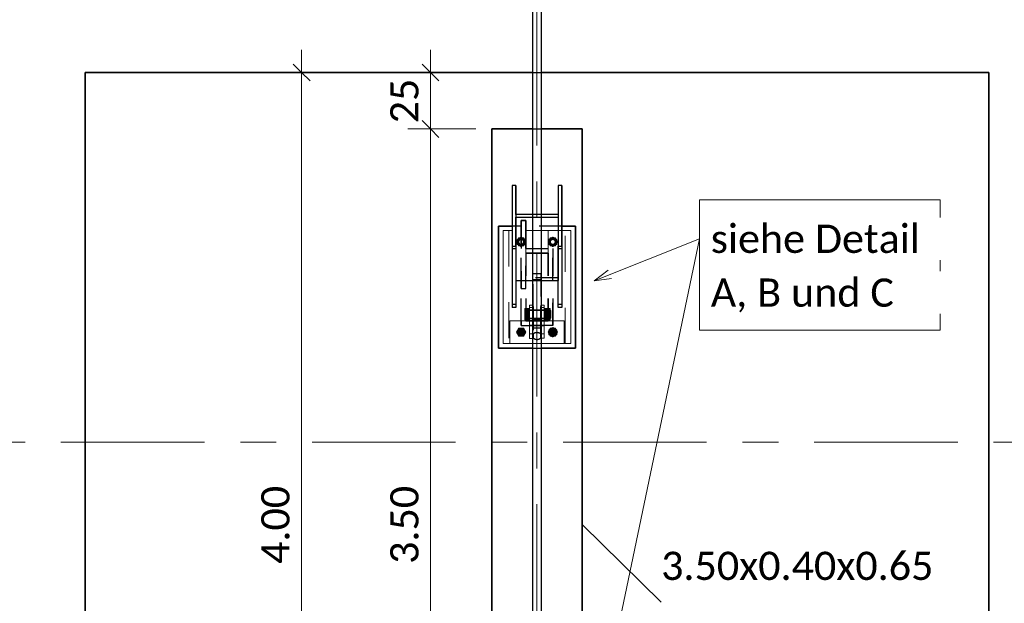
# Model space of a CAD drawing. Header units: metres. Extents: x -3 to 135, y -4 to 27.
# Tile 10 of 81: x 8.27 to 12.63, y 6.05 to 8.63. Entities that reach past the tile are written whole.
import ezdxf

# ---------------------------------------------------------------- set-up
doc = ezdxf.new("R2010")
doc.units = ezdxf.units.M
for name, pattern in [('Rasterlinie', [1.11125, 0.635, -0.15875, 0.15875, -0.15875]), ('Strich', [0.3175, 0.15875, -0.15875]), ('Verdeckt', [0.15, 0.1, -0.05])]:
    doc.linetypes.add(name, pattern=pattern)
for name, color, linetype, lineweight in [('_Verdeckte Linien_', 7, 'Strich', 18), ('A-ANNO-DIMS', 211, 'Continuous', 9), ('A-ANNO-DIMS-50', 211, 'Continuous', 9), ('S-BEAM', 12, 'Continuous', 35), ('S-BEAM-HDLN', 1, 'Verdeckt', 25), ('S-COLS', 52, 'Continuous', 18), ('S-COLS-HDLN', 52, 'Verdeckt', 25), ('S-FNDN', 32, 'Continuous', 35), ('S-FNDN-HDLN', 4, 'Verdeckt', 25), ('S-FNDN-IDEN', 2, 'Continuous', 9), ('S-GRID', 1, 'Continuous', 9), ('Text', 250, 'Continuous', 9), ('Tragwerksverbindungen', 7, 'Continuous', 18)]:
    doc.layers.add(name, color=color, linetype=linetype, lineweight=lineweight)
doc.styles.add('Calibri_1', font='calibri.ttf', dxfattribs={"height": 0.125})
doc.dimstyles.new('DIM25', dxfattribs={"dimscale": 0.3048, "dimtxt": 0.147169, "dimasz": 0.246063, "dimexe": 0.328084, "dimexo": 0.0625, "dimgap": 0.016404, "dimtad": 1, "dimrnd": 0.001, "dimzin": 0, "dimdsep": 46, "dimtxsty": 'Calibri_1', "dimblk1": 'OBLIQUE', "dimblk2": 'OBLIQUE', "dimsah": 1, "dimcen": 0.09, "dimdle": 0.328084, "dimadec": 0, "dimazin": 0, "dimtfac": 1, "dimtdec": 4, "dimtix": 1, "dimtmove": 0, "dimatfit": 3, "dimfxl": 0.656168, "dimfxlon": 1, "dimtvp": 1, "dimtolj": 1, "dimtzin": 0, "dimlwd": 18, "dimlwe": 18, "dimarcsym": 2})
doc.dimstyles.new('DIM25_1', dxfattribs={"dimscale": 0.3048, "dimtxt": 0.147169, "dimasz": 0.246063, "dimexe": 0.328084, "dimexo": 0.0625, "dimgap": 0.016404, "dimtad": 1, "dimdec": 1, "dimlfac": 100, "dimrnd": 0.1, "dimdsep": 46, "dimtxsty": 'Calibri_1', "dimblk1": 'OBLIQUE', "dimblk2": 'OBLIQUE', "dimsah": 1, "dimcen": 0.09, "dimdle": 0.328084, "dimadec": 0, "dimazin": 0, "dimtfac": 1, "dimtdec": 4, "dimtix": 1, "dimtmove": 0, "dimatfit": 3, "dimfxl": 0.656168, "dimfxlon": 1, "dimtvp": 1, "dimtolj": 1, "dimtzin": 0, "dimlwd": 18, "dimlwe": 18, "dimarcsym": 2})

# ---------------------------------------------------------------- blocks, each defined once
blk = doc.blocks.new('SP-TV-Schraube_Mutter_001 - M24-V24-Fundamente Draufsicht')
at = {"layer": 'Tragwerksverbindungen', "linetype": 'Strich'}
blk.add_hatch(color=142, dxfattribs=at).paths.add_polyline_path([(2.4831, 7.2316), (2.5039, 7.2316), (2.5143, 7.2496), (2.5039, 7.2676), (2.4831, 7.2676), (2.4727, 7.2496)])
at = {"layer": '_Verdeckte Linien_'}
for start, end in [(90, 270), (270, 90)]:
    blk.add_arc((2.4935, 7.2496), 0.012, start, end, dxfattribs=at)
at = {"layer": 'Tragwerksverbindungen'}
for p, q in [((2.4831, 7.2676), (2.4727, 7.2496)), ((2.4727, 7.2496), (2.4831, 7.2316)), ((2.5039, 7.2676), (2.4831, 7.2676)), ((2.5143, 7.2496), (2.5039, 7.2676)), ((2.5039, 7.2316), (2.5143, 7.2496)), ((2.4831, 7.2316), (2.5039, 7.2316))]:
    blk.add_line(p, q, dxfattribs=at)
blk = doc.blocks.new('SP-TV-Schraube_Mutter_001 - M24-V11-Fundamente Draufsicht')
at = {"layer": '_Verdeckte Linien_'}
for p, q in [((2.4831, 19.6676), (2.4727, 19.6496)), ((2.5039, 19.6676), (2.4831, 19.6676)), ((2.5143, 19.6496), (2.5039, 19.6676)), ((2.4727, 19.6496), (2.4831, 19.6316)), ((2.4831, 19.6316), (2.5039, 19.6316)), ((2.5039, 19.6316), (2.5143, 19.6496))]:
    blk.add_line(p, q, dxfattribs=at)
for start, end in [(90, 270), (270, 90)]:
    blk.add_arc((2.4935, 19.6496), 0.012, start, end, dxfattribs=at)
blk = doc.blocks.new('SP-TV-Mutter_001 - M24-1093895-Fundamente Draufsicht')
at = {"layer": '_Verdeckte Linien_'}
for radius, start, end in [(0.0162, 360, 180), (0.0162, 180, 360), (0.012, 0, 180), (0.012, 180, 0), (0.0104, 0, 180), (0.0104, 180, 360)]:
    blk.add_arc((0, 0), radius, start, end, dxfattribs=at)
for points in [[(-0.0208, 0), (-0.019, 0.003), (-0.0155, 0.0091), (-0.0121, 0.015), (-0.0104, 0.018)], [(-0.0104, -0.018), (-0.0121, -0.015), (-0.0155, -0.0091), (-0.019, -0.003), (-0.0208, 0)], [(-0.0104, 0.018), (-0.007, 0.018), (-0.0001, 0.018), (0.0069, 0.018), (0.0104, 0.018)], [(0.0104, 0.018), (0.0121, 0.015), (0.0155, 0.0091), (0.019, 0.003), (0.0208, 0)], [(0.0208, 0), (0.0191, -0.003), (0.0156, -0.0089), (0.0121, -0.015), (0.0104, -0.018)], [(0.0104, -0.018), (0.007, -0.018), (0.0001, -0.018), (-0.0069, -0.018), (-0.0104, -0.018)]]:
    blk.add_open_spline(points, degree=3, dxfattribs=at)
blk = doc.blocks.new('Rundstahl Träger - RB 36-V14-Fundamente Draufsicht')
at = {"layer": 'S-BEAM', "lineweight": 25}
for p, q in [((2.5435, 21.8058), (2.5435, 17.6012)), ((2.5835, 17.6012), (2.5835, 21.8058))]:
    blk.add_line(p, q, dxfattribs=at)
for start_param, end_param in [(0, 3.141593), (3.156084, 6.268693)]:
    blk.add_ellipse((2.5635, 21.8058), major_axis=(0.02, 0), ratio=0.649446, start_param=start_param, end_param=end_param, dxfattribs=at)
at = {"layer": 'S-BEAM-HDLN'}
for major_axis, start_param, end_param in [((0.02, 0), 0.014492, 3.127101), ((-0.02, 0), 0, 3.141593)]:
    blk.add_ellipse((2.5635, 17.6012), major_axis=major_axis, ratio=0.649446, start_param=start_param, end_param=end_param, dxfattribs=at)
blk = doc.blocks.new('Rundstahl Träger - RB 36-V15-Fundamente Draufsicht')
at = {"layer": 'S-BEAM', "lineweight": 25}
for p, q in [((2.5435, 19.2329), (2.5435, 15.6139)), ((2.5835, 15.6139), (2.5835, 19.2329))]:
    blk.add_line(p, q, dxfattribs=at)
for start_param, end_param in [(0.012594, 3.128999), (3.141593, 6.283185)]:
    blk.add_ellipse((2.5635, 15.6139), major_axis=(0.02, 0), ratio=0.750552, start_param=start_param, end_param=end_param, dxfattribs=at)
at = {"layer": 'S-BEAM-HDLN'}
for start_param, end_param in [(0, 3.141593), (3.154186, 6.270592)]:
    blk.add_ellipse((2.5635, 19.2329), major_axis=(0.02, 0), ratio=0.750552, start_param=start_param, end_param=end_param, dxfattribs=at)
blk = doc.blocks.new('Öse25 - Öse2-1137561-Fundamente Draufsicht')
at = {"layer": 'S-COLS'}
for p, q in [((2.5435, 44.1283), (2.531, 44.1283)), ((2.531, 44.1283), (2.531, 44.118)), ((2.531, 44.002), (2.531, 44.118)), ((2.5435, 44.118), (2.531, 44.118)), ((2.531, 43.982), (2.531, 44.002)), ((2.531, 44.002), (2.5435, 44.002)), ((2.5435, 43.982), (2.531, 43.982))]:
    blk.add_line(p, q, dxfattribs=at)
at = {"layer": 'S-COLS-HDLN'}
for p, q in [((2.546, 44.1072), (2.531, 44.1072)), ((2.546, 44.1283), (2.5436, 44.1283)), ((2.546, 44.118), (2.5436, 44.118)), ((2.546, 44.118), (2.546, 44.1283)), ((2.546, 44.118), (2.546, 44.002)), ((2.531, 44.0701), (2.546, 44.0701)), ((2.546, 44.0591), (2.531, 44.0591)), ((2.5436, 44.002), (2.546, 44.002)), ((2.546, 43.982), (2.5436, 43.982)), ((2.546, 44.002), (2.546, 43.982))]:
    blk.add_line(p, q, dxfattribs=at)
blk = doc.blocks.new('Lasche richtig10 - Lasche richtig-1137682-Fundamente Draufsicht')
at = {"layer": 'S-COLS-HDLN'}
for p, q in [((2.546, 44.1224), (2.546, 44.2678)), ((2.581, 44.2678), (2.546, 44.2678)), ((2.546, 44.2422), (2.581, 44.2422)), ((2.581, 44.2678), (2.581, 44.1224)), ((2.546, 44.1224), (2.546, 44.028)), ((2.581, 44.1072), (2.546, 44.1072)), ((2.581, 44.028), (2.581, 44.1224)), ((2.546, 44.0701), (2.581, 44.0701)), ((2.581, 44.0637), (2.546, 44.0637)), ((2.546, 44.028), (2.581, 44.028))]:
    blk.add_line(p, q, dxfattribs=at)
blk = doc.blocks.new('Öse31 - Öse2-1137696-Fundamente Draufsicht')
at = {"layer": 'S-COLS'}
for p, q in [((10.596, 7.3688), (10.5835, 7.3688)), ((10.596, 7.3585), (10.596, 7.3688)), ((10.596, 7.3585), (10.5835, 7.3585)), ((10.596, 7.3585), (10.596, 7.243)), ((10.5835, 7.243), (10.596, 7.243)), ((10.596, 7.243), (10.596, 7.2229)), ((10.596, 7.2229), (10.5835, 7.2229))]:
    blk.add_line(p, q, dxfattribs=at)
at = {"layer": 'S-COLS-HDLN'}
for p, q in [((10.5835, 7.3688), (10.581, 7.3688)), ((10.581, 7.3688), (10.581, 7.3585)), ((10.581, 7.243), (10.581, 7.3585)), ((10.5835, 7.3585), (10.581, 7.3585)), ((10.596, 7.3478), (10.581, 7.3478)), ((10.581, 7.3107), (10.596, 7.3107)), ((10.596, 7.2997), (10.581, 7.2997)), ((10.581, 7.2229), (10.581, 7.243)), ((10.581, 7.243), (10.5835, 7.243)), ((10.5835, 7.2229), (10.581, 7.2229))]:
    blk.add_line(p, q, dxfattribs=at)
blk = doc.blocks.new('SP-TV-AP-Rechteck_002 - AP-Rechteck-V20-Fundamente Draufsicht')
at = {"layer": '_Verdeckte Linien_'}
for p, q in [((0.02, 0.25), (-0.02, 0.25)), ((-0.11, -0.25), (0.11, -0.25))]:
    blk.add_line(p, q, dxfattribs=at)
at = {"layer": 'Tragwerksverbindungen'}
for p, q in [((-0.02, 0.25), (-0.15, 0.25)), ((-0.15, 0.25), (-0.15, -0.25)), ((0.15, 0.25), (0.02, 0.25)), ((0.15, -0.25), (0.15, 0.25)), ((-0.15, -0.25), (-0.11, -0.25)), ((0.11, -0.25), (0.15, -0.25))]:
    blk.add_line(p, q, dxfattribs=at)
blk = doc.blocks.new('SP-TV-Schraube_Mutter_001 - M33-V17-Fundamente Draufsicht')
at = {"layer": 'Tragwerksverbindungen', "linetype": 'Strich'}
for points in [[(-0.025, 0), (0, 0), (0, 0.021), (-0.025, 0.021)], [(0, 0), (0.025, 0), (0.025, 0.021), (0, 0.021)], [(-0.025, -0.091), (0, -0.091), (0, -0.065), (-0.025, -0.065), (-0.025, -0.0851)], [(0, -0.0851), (0, -0.091), (0.025, -0.091), (0.025, -0.065), (0, -0.065)], [(-0.0159, -0.091), (-0.0159, -0.0932), (0.0159, -0.0932), (0.0159, -0.091), (-0.0143, -0.091)]]:
    blk.add_hatch(color=142, dxfattribs=at).paths.add_polyline_path(points)
at = {"layer": '_Verdeckte Linien_'}
for p, q in [((-0.0165, 0), (-0.0165, -0.065)), ((0.0165, -0.065), (0.0165, 0))]:
    blk.add_line(p, q, dxfattribs=at)
at = {"layer": 'Tragwerksverbindungen'}
for p, q in [((-0.025, 0.021), (0, 0.021)), ((-0.025, 0.021), (-0.025, 0)), ((0, 0), (-0.025, 0)), ((0, 0.021), (0.025, 0.021)), ((0, 0.021), (0, 0)), ((0.025, 0), (0, 0)), ((0.025, 0.021), (0.025, 0)), ((-0.025, -0.065), (0, -0.065)), ((-0.025, -0.065), (-0.025, -0.091)), ((0, -0.065), (0.025, -0.065)), ((0, -0.065), (0, -0.091)), ((0.025, -0.065), (0.025, -0.091)), ((0, -0.091), (-0.025, -0.091)), ((-0.0165, -0.091), (-0.0165, -0.0932)), ((-0.0165, -0.0932), (0.0165, -0.0932)), ((0.025, -0.091), (0, -0.091)), ((0.0165, -0.0932), (0.0165, -0.091))]:
    blk.add_line(p, q, dxfattribs=at)
blk = doc.blocks.new('SP-TV-Schraube_Mutter_001 - M24-V22-Fundamente Draufsicht')
at = {"layer": '_Verdeckte Linien_'}
for p, q in [((2.6231, 19.6676), (2.6127, 19.6496)), ((2.6439, 19.6676), (2.6231, 19.6676)), ((2.6543, 19.6496), (2.6439, 19.6676)), ((2.6127, 19.6496), (2.6231, 19.6316)), ((2.6231, 19.6316), (2.6439, 19.6316)), ((2.6439, 19.6316), (2.6543, 19.6496))]:
    blk.add_line(p, q, dxfattribs=at)
for start, end in [(90, 270), (270, 90)]:
    blk.add_arc((2.6335, 19.6496), 0.012, start, end, dxfattribs=at)
blk = doc.blocks.new('SP-TV-Schraube_Mutter_001 - M24-V23-Fundamente Draufsicht')
at = {"layer": 'Tragwerksverbindungen', "linetype": 'Strich'}
blk.add_hatch(color=142, dxfattribs=at).paths.add_polyline_path([(2.6439, 19.2316), (2.6543, 19.2496), (2.6439, 19.2676), (2.6231, 19.2676), (2.6127, 19.2496), (2.6231, 19.2316)])
at = {"layer": '_Verdeckte Linien_'}
for start, end in [(90, 270), (270, 90)]:
    blk.add_arc((2.6335, 19.2496), 0.012, start, end, dxfattribs=at)
at = {"layer": 'Tragwerksverbindungen'}
for p, q in [((2.6231, 19.2676), (2.6127, 19.2496)), ((2.6439, 19.2676), (2.6231, 19.2676)), ((2.6543, 19.2496), (2.6439, 19.2676)), ((2.6127, 19.2496), (2.6231, 19.2316)), ((2.6231, 19.2316), (2.6439, 19.2316)), ((2.6439, 19.2316), (2.6543, 19.2496))]:
    blk.add_line(p, q, dxfattribs=at)
blk = doc.blocks.new('SP-TV-Mutter_001 - M24-1128538-Fundamente Draufsicht')
at = {"layer": '_Verdeckte Linien_'}
for radius, start, end in [(0.0162, 360, 180), (0.0162, 180, 360), (0.012, 0, 180), (0.012, 180, 0), (0.0104, 0, 180), (0.0104, 180, 360)]:
    blk.add_arc((0, 0), radius, start, end, dxfattribs=at)
for points in [[(-0.0208, 0), (-0.019, 0.003), (-0.0155, 0.0091), (-0.0121, 0.015), (-0.0104, 0.018)], [(-0.0104, 0.018), (-0.0069, 0.018), (0.0001, 0.018), (0.007, 0.018), (0.0104, 0.018)], [(0.0104, 0.018), (0.0121, 0.015), (0.0156, 0.0089), (0.0191, 0.003), (0.0208, 0)], [(-0.0104, -0.018), (-0.0121, -0.015), (-0.0155, -0.0091), (-0.019, -0.003), (-0.0208, 0)], [(0.0104, -0.018), (0.0069, -0.018), (-0.0001, -0.018), (-0.007, -0.018), (-0.0104, -0.018)], [(0.0208, 0), (0.019, -0.003), (0.0155, -0.0091), (0.0121, -0.015), (0.0104, -0.018)]]:
    blk.add_open_spline(points, degree=3, dxfattribs=at)
blk = doc.blocks.new('SP-TV-AP-Rechteck_002 - AP-Rechteck-1128539-Fundamente Draufsicht')
at = {"layer": '_Verdeckte Linien_'}
for p, q in [((0.05, 0.05), (-0.05, 0.05)), ((-0.05, 0.05), (-0.05, -0.05)), ((0.05, -0.05), (0.05, 0.05)), ((-0.05, -0.05), (0.05, -0.05))]:
    blk.add_line(p, q, dxfattribs=at)
blk = doc.blocks.new('SP-TV-AP-Rechteck_002 - AP-Rechteck-1128540-Fundamente Draufsicht')
at = {"layer": '_Verdeckte Linien_'}
for p, q in [((0.125, 0.25), (-0.125, 0.25)), ((-0.125, 0.25), (-0.125, -0.25)), ((0.125, -0.25), (0.125, 0.25)), ((-0.125, -0.25), (0.125, -0.25))]:
    blk.add_line(p, q, dxfattribs=at)
blk = doc.blocks.new('DIMBLOCK106-Fundamente Draufsicht')
at = {"layer": 'A-ANNO-DIMS-50', "lineweight": 18}
for p, q in [((10.0923, 8.1493), (9.9923, 8.1493)), ((10.0923, 4.6493), (10.0923, 8.1493)), ((10.0923, 8.1493), (10.2923, 8.1493)), ((10.0923, 4.6493), (9.9923, 4.6493)), ((10.0923, 4.6493), (10.2923, 4.6493))]:
    blk.add_line(p, q, dxfattribs=at)
at = {"layer": 'A-ANNO-DIMS-50', "lineweight": 35}
for p, q in [((10.0923, 8.1493), (10.0548, 8.1868)), ((10.0923, 8.1493), (10.1298, 8.1118)), ((10.0923, 4.6493), (10.0548, 4.6868)), ((10.0923, 4.6493), (10.1298, 4.6118))]:
    blk.add_line(p, q, dxfattribs=at)
at = {"layer": 'A-ANNO-DIMS-50', "color": 0, "lineweight": 18, "insert": (9.9141, 6.2242), "char_height": 0.125, "width": 0.420292, "attachment_point": 1, "rotation": 90, "line_spacing_factor": 1.158048, "style": 'Calibri_1'}
blk.add_mtext('3.50', dxfattribs=at)
blk = doc.blocks.new('_Oblique')
at = {"color": 0, "linetype": 'ByBlock', "lineweight": -2}
blk.add_line((-0.5, -0.5), (0.5, 0.5), dxfattribs=at)
blk = doc.blocks.new('DIMBLOCK107-Fundamente Draufsicht')
at = {"layer": 'A-ANNO-DIMS-50', "lineweight": 18}
for p, q in [((10.0923, 8.1493), (10.0923, 8.4993)), ((10.0923, 8.3993), (9.8923, 8.3993)), ((10.0923, 8.3993), (10.1923, 8.3993)), ((10.0923, 8.1493), (9.9923, 8.1493)), ((10.0923, 8.1493), (10.2923, 8.1493))]:
    blk.add_line(p, q, dxfattribs=at)
at = {"layer": 'A-ANNO-DIMS-50', "lineweight": 35}
for p, q in [((10.0923, 8.3993), (10.0548, 8.4368)), ((10.0923, 8.3993), (10.1298, 8.3618)), ((10.0923, 8.1493), (10.0548, 8.1868)), ((10.0923, 8.1493), (10.1298, 8.1118))]:
    blk.add_line(p, q, dxfattribs=at)
at = {"layer": 'A-ANNO-DIMS-50', "color": 0, "lineweight": 18, "insert": (9.9141, 8.1742), "char_height": 0.125, "width": 0.240167, "attachment_point": 1, "rotation": 90, "line_spacing_factor": 1.158048, "style": 'Calibri_1'}
blk.add_mtext('25', dxfattribs=at)
blk = doc.blocks.new('DIMBLOCK115-Fundamente Draufsicht')
at = {"layer": 'A-ANNO-DIMS-50', "lineweight": 18}
for p, q in [((9.5214, 4.2993), (9.5214, 8.4993)), ((9.5214, 8.3993), (9.3214, 8.3993)), ((9.5214, 8.3993), (9.6214, 8.3993)), ((9.5214, 4.3993), (9.3214, 4.3993)), ((9.5214, 4.3993), (9.6214, 4.3993))]:
    blk.add_line(p, q, dxfattribs=at)
at = {"layer": 'A-ANNO-DIMS-50', "lineweight": 35}
for p, q in [((9.5214, 8.3993), (9.4839, 8.4368)), ((9.5214, 8.3993), (9.5589, 8.3618)), ((9.5214, 4.3993), (9.4839, 4.4368)), ((9.5214, 4.3993), (9.5589, 4.3618))]:
    blk.add_line(p, q, dxfattribs=at)
at = {"layer": 'A-ANNO-DIMS-50', "color": 0, "lineweight": 18, "insert": (9.3431, 6.2242), "char_height": 0.125, "width": 0.420292, "attachment_point": 1, "rotation": 90, "line_spacing_factor": 1.158048, "style": 'Calibri_1'}
blk.add_mtext('4.00', dxfattribs=at)

msp = doc.modelspace()

# ---------------------------------------------------------------- linework, layer by layer
at = {"layer": 'S-BEAM', "lineweight": 25}
for p, q in [((10.4695, 7.8995), (10.4535, 7.8995)), ((10.4535, 7.8995), (10.4535, 7.6309)), ((10.4535, 7.8995), (10.4535, 7.6194)), ((10.4695, 7.771), (10.4695, 7.8995)), ((10.4695, 7.8995), (10.4695, 7.771)), ((10.6735, 7.8995), (10.6575, 7.8995)), ((10.6575, 7.8995), (10.6575, 7.771)), ((10.6575, 7.8995), (10.6575, 7.771)), ((10.6735, 7.6309), (10.6735, 7.8995)), ((10.6735, 7.8995), (10.6735, 7.6194)), ((10.5435, 7.771), (10.4695, 7.771)), ((10.4695, 7.6309), (10.4695, 7.7594)), ((10.4695, 7.7594), (10.5435, 7.7594)), ((10.4695, 7.7594), (10.4695, 7.4793)), ((10.6575, 7.771), (10.5835, 7.771)), ((10.5835, 7.7594), (10.6575, 7.7594)), ((10.6575, 7.7594), (10.6575, 7.6309)), ((10.6575, 7.7594), (10.6575, 7.4793)), ((10.4535, 7.6309), (10.4695, 7.6309)), ((10.4535, 7.6309), (10.4535, 7.3584)), ((10.4695, 7.6309), (10.4695, 7.3584)), ((10.6575, 7.6309), (10.6735, 7.6309)), ((10.6575, 7.3584), (10.6575, 7.6309)), ((10.6735, 7.6309), (10.6735, 7.3584)), ((10.4695, 7.4793), (10.5435, 7.4793)), ((10.5835, 7.4793), (10.6575, 7.4793)), ((10.4695, 7.3584), (10.4535, 7.3584)), ((10.6735, 7.3584), (10.6575, 7.3584))]:
    msp.add_line(p, q, dxfattribs=at)
at = {"layer": 'S-BEAM-HDLN'}
for p, q in [((10.4695, 7.771), (10.4695, 7.7594)), ((10.4695, 7.7709), (10.4695, 7.7594)), ((10.5835, 7.771), (10.5436, 7.771)), ((10.5436, 7.7594), (10.5835, 7.7594)), ((10.6575, 7.771), (10.6575, 7.7594)), ((10.6575, 7.7709), (10.6575, 7.7594)), ((10.4695, 7.6194), (10.4535, 7.6194)), ((10.6735, 7.6194), (10.6575, 7.6194)), ((10.6575, 7.4909), (10.4695, 7.4909)), ((10.5436, 7.4793), (10.5835, 7.4793)), ((10.4535, 7.3738), (10.4695, 7.3738)), ((10.6575, 7.3738), (10.6735, 7.3738))]:
    msp.add_line(p, q, dxfattribs=at)
at = {"layer": 'S-FNDN'}
for p, q in [((8.5635, 8.3993), (10.5435, 8.3993)), ((8.5635, 4.3993), (8.5635, 8.3993)), ((10.5835, 8.3993), (12.5635, 8.3993)), ((12.5635, 8.3993), (12.5635, 4.3993)), ((10.3635, 8.1493), (10.5435, 8.1493)), ((10.3635, 4.6493), (10.3635, 8.1493)), ((10.5835, 8.1493), (10.7635, 8.1493)), ((10.7635, 8.1493), (10.7635, 4.6493)), ((10.3935, 7.7196), (10.3935, 7.1796)), ((10.4535, 7.7196), (10.3935, 7.7196)), ((10.7335, 7.7196), (10.6735, 7.7196)), ((10.7335, 7.1796), (10.7335, 7.7196)), ((10.3935, 7.1796), (10.5435, 7.1796)), ((10.5835, 7.1796), (10.7335, 7.1796))]:
    msp.add_line(p, q, dxfattribs=at)
at = {"layer": 'S-FNDN-HDLN'}
for p, q in [((10.5436, 8.3993), (10.5835, 8.3993)), ((10.5436, 8.1493), (10.5835, 8.1493)), ((10.4935, 7.7196), (10.4536, 7.7196)), ((10.5135, 7.7437), (10.4935, 7.7437)), ((10.4935, 7.7437), (10.4935, 7.7196)), ((10.4935, 7.7196), (10.4935, 7.7437)), ((10.4935, 7.7437), (10.5135, 7.7437)), ((10.4935, 7.4437), (10.4935, 7.7196)), ((10.4935, 7.2796), (10.4935, 7.7196)), ((10.4935, 7.7196), (10.4935, 7.4437)), ((10.5135, 7.7196), (10.5135, 7.7437)), ((10.5135, 7.7437), (10.5135, 7.7196)), ((10.5135, 7.7196), (10.5135, 7.6204)), ((10.5135, 7.7196), (10.5135, 7.6204)), ((10.5135, 7.6204), (10.5135, 7.7196)), ((10.6735, 7.7196), (10.5135, 7.7196)), ((10.5135, 7.6204), (10.6335, 7.6204)), ((10.5135, 7.6204), (10.6335, 7.6204)), ((10.5135, 7.4437), (10.5135, 7.5996)), ((10.5135, 7.5996), (10.6135, 7.5996)), ((10.6135, 7.5996), (10.5135, 7.5996)), ((10.5135, 7.5996), (10.5135, 7.2996)), ((10.6135, 7.2996), (10.6135, 7.5996)), ((10.6135, 7.5996), (10.6135, 7.2996)), ((10.6335, 7.6204), (10.6335, 7.6196)), ((10.6335, 7.6204), (10.6335, 7.6196)), ((10.6335, 7.6196), (10.6335, 7.5996)), ((10.6335, 7.2796), (10.6335, 7.6196)), ((10.6335, 7.6196), (10.6335, 7.5996)), ((10.6335, 7.5996), (10.6335, 7.2996)), ((10.6335, 7.5996), (10.6335, 7.2996)), ((10.4935, 7.4437), (10.5135, 7.4437)), ((10.4935, 7.2996), (10.4935, 7.4437)), ((10.4935, 7.2996), (10.4935, 7.2796)), ((10.4935, 7.2796), (10.4935, 7.2996)), ((10.6135, 7.2996), (10.4935, 7.2996)), ((10.4935, 7.2793), (10.4935, 7.2796)), ((10.4935, 7.2796), (10.6335, 7.2796)), ((10.6335, 7.2796), (10.4935, 7.2796)), ((10.6335, 7.2793), (10.4935, 7.2793)), ((10.5135, 7.2996), (10.6135, 7.2996)), ((10.6335, 7.2996), (10.6335, 7.2796)), ((10.6335, 7.2996), (10.6335, 7.2796)), ((10.6335, 7.2796), (10.6335, 7.2793)), ((10.5436, 7.1796), (10.5835, 7.1796))]:
    msp.add_line(p, q, dxfattribs=at)
at = {"layer": 'S-FNDN-IDEN'}
msp.add_line((10.7635, 6.3993), (11.113, 6.055), dxfattribs=at)
at = {"layer": 'S-GRID', "linetype": 'Rasterlinie'}
for p, q in [((10.5635, 25.3796), (10.5635, -0.0229)), ((-2.6557, 6.7635), (47.2152, 6.7635))]:
    msp.add_line(p, q, dxfattribs=at)
at = {"layer": 'Text'}
for p, q in [((10.8168, 7.4777), (11.2826, 7.6631)), ((10.849, 5.588), (11.2826, 7.6631)), ((10.8168, 7.4777), (10.8791, 7.5241)), ((10.8168, 7.4777), (10.8939, 7.4868))]:
    msp.add_line(p, q, dxfattribs=at)
at = {"layer": 'Text', "flags": 128}
msp.add_lwpolyline([(11.2826, 7.8358), (12.3474, 7.8358), (12.3474, 7.2593), (11.2826, 7.2593)], close=True, dxfattribs=at)

# ---------------------------------------------------------------- block references
at = {"layer": '_Verdeckte Linien_'}
for name, p, rotation in [('SP-TV-AP-Rechteck_002 - AP-Rechteck-V20-Fundamente Draufsicht', (10.5635, 7.4496), 180), ('SP-TV-AP-Rechteck_002 - AP-Rechteck-1128540-Fundamente Draufsicht', (10.5635, 7.4496), 180), ('SP-TV-Mutter_001 - M24-1093895-Fundamente Draufsicht', (10.4935, 7.6496), 270.0000000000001), ('SP-TV-Mutter_001 - M24-1093895-Fundamente Draufsicht', (10.4935, 7.6496), 270.0000000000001), ('SP-TV-AP-Rechteck_002 - AP-Rechteck-1128539-Fundamente Draufsicht', (10.5635, 7.6496), 180), ('SP-TV-Mutter_001 - M24-1128538-Fundamente Draufsicht', (10.6335, 7.6496), 89.99999999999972), ('SP-TV-Mutter_001 - M24-1128538-Fundamente Draufsicht', (10.6335, 7.6496), 89.99999999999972), ('SP-TV-Schraube_Mutter_001 - M33-V17-Fundamente Draufsicht', (10.531, 7.3291), 89.99999999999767), ('SP-TV-AP-Rechteck_002 - AP-Rechteck-1128539-Fundamente Draufsicht', (10.4935, 7.2496), 180), ('SP-TV-AP-Rechteck_002 - AP-Rechteck-1128539-Fundamente Draufsicht', (10.6335, 7.2496), 180), ('SP-TV-Mutter_001 - M24-1128538-Fundamente Draufsicht', (10.6335, 7.2496), 89.99999999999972), ('SP-TV-Mutter_001 - M24-1128538-Fundamente Draufsicht', (10.6335, 7.2496), 89.99999999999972)]:
    msp.add_blockref(name, p, dxfattribs=dict(at, rotation=rotation))
for name, p in [('SP-TV-Schraube_Mutter_001 - M24-V11-Fundamente Draufsicht', (8, -12)), ('SP-TV-Schraube_Mutter_001 - M24-V22-Fundamente Draufsicht', (8, -12)), ('SP-TV-Schraube_Mutter_001 - M24-V24-Fundamente Draufsicht', (8, 0)), ('SP-TV-Schraube_Mutter_001 - M24-V23-Fundamente Draufsicht', (8, -12))]:
    msp.add_blockref(name, p, dxfattribs=at)
at = {"layer": 'S-BEAM-HDLN'}
for name in ['Rundstahl Träger - RB 36-V14-Fundamente Draufsicht', 'Rundstahl Träger - RB 36-V15-Fundamente Draufsicht']:
    msp.add_blockref(name, (8, -12), dxfattribs=at)
at = {"layer": 'S-COLS-HDLN'}
for name, p in [('Lasche richtig10 - Lasche richtig-1137682-Fundamente Draufsicht', (8, -36.7594)), ('Öse25 - Öse2-1137561-Fundamente Draufsicht', (8, -36.7594)), ('Öse31 - Öse2-1137696-Fundamente Draufsicht', (0, 0))]:
    msp.add_blockref(name, p, dxfattribs=at)

# ---------------------------------------------------------------- texts
at = {"layer": 'S-FNDN-IDEN', "insert": (11.113, 6.2781), "char_height": 0.125, "width": 1.471097, "attachment_point": 1, "style": 'Calibri_1'}
msp.add_mtext('3.50x0.40x0.65', dxfattribs=at)

# ---------------------------------------------------------------- dimensions: what is measured, and where the dimension line sits
at = {"layer": 'A-ANNO-DIMS', "lineweight": 18}
for base, p1, p2, dimstyle, override, picture, middle in [((9.5214, 8.3993), (9.3214, 4.3993), (9.3214, 8.3993), 'DIM25', {"dimpost": '<>', "dimfxl": 4}, 'DIMBLOCK115-Fundamente Draufsicht', (9.4524, 6.3993)), ((10.0923, 8.3993), (10.2923, 8.1493), (9.8923, 8.3993), 'DIM25_1', {"dimpost": '<>', "dimfxl": 0.471699}, 'DIMBLOCK107-Fundamente Draufsicht', (10.0233, 8.2743)), ((10.0923, 8.1493), (10.2923, 4.6493), (10.2923, 8.1493), 'DIM25', {"dimpost": '<>', "dimfxl": 3.5}, 'DIMBLOCK106-Fundamente Draufsicht', (10.0233, 6.3993))]:
    dim = msp.add_linear_dim(base=base, p1=p1, p2=p2, angle=90, dimstyle=dimstyle, override=override, dxfattribs=at)
    dim.commit()
    dim.dimension.update_dxf_attribs({"geometry": picture, "text_midpoint": middle})

# ---------------------------------------------------------------- next in the draw order: texts
at = {"layer": 'Text', "color": 7, "char_height": 0.125, "attachment_point": 1, "style": 'Calibri_1', "bg_fill": 3, "box_fill_scale": 1.25, "bg_fill_color": 256, "bg_fill_true_color": 13158600, "bg_fill_transparency": 0}
for s, insert, width in [('siehe Detail', (11.3326, 7.7256), 1.122362), ('A, B und C ', (11.3326, 7.4875), 1.030168)]:
    msp.add_mtext(s, dxfattribs=dict(at, insert=insert, width=width))

doc.saveas('drawing.dxf')
